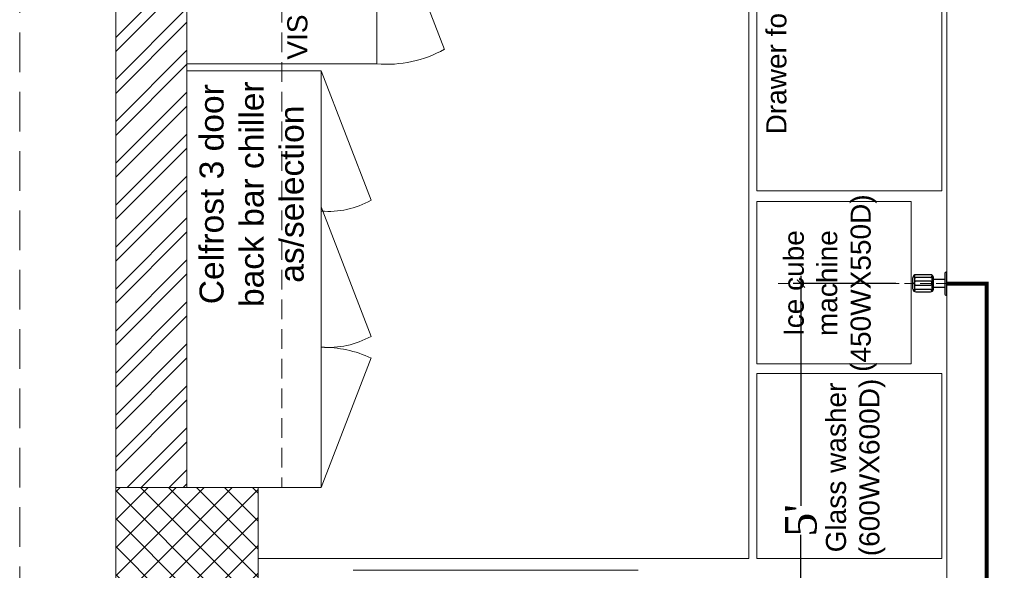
# Model space of a CAD drawing. Header units: inches. Extents: x 105152 to 158499, y 12149 to 30915.
# Tile 105 of 256: x 124801 to 124925, y 20971 to 21040. Entities that reach past the tile are written whole.
import ezdxf

# ---------------------------------------------------------------- set-up
doc = ezdxf.new("R2010")
doc.units = ezdxf.units.IN
doc.header["$MEASUREMENT"] = 0
doc.header["$PDMODE"] = 34
doc.linetypes.add('DASHED2', pattern=[0.375, 0.25, -0.125])
doc.linetypes.add('HIDDEN', pattern=[0.375, 0.25, -0.125])
for name, color, linetype, lineweight in [('AR - PLAN', 251, 'Continuous', 5), ('CENTER', 46, 'DASHED2', 9), ('PD_BRICK WALL_115', 134, 'Continuous', 30), ('PD_COLUMN', 2, 'Continuous', 60), ('PD_ELEVATION_03', 80, 'Continuous', 25), ('PD_FURNITURE_LOOSE', 20, 'Continuous', 18), ('PD_HATCH', 45, 'Continuous', 9), ('PL. FICTURE', 4, 'Continuous', 25), ('RO WATER ', 15, 'Continuous', 15), ('WATER SUPPLY ', 7, 'Continuous', 9)]:
    doc.layers.add(name, color=color, linetype=linetype, lineweight=lineweight)
for name, color, linetype in [('PD_DIMENSION', 101, 'Continuous'), ('PDF_furniture', 7, 'Continuous'), ('PDF_text', 7, 'Continuous'), ('PP--DIM', 7, 'Continuous')]:
    doc.layers.add(name, color=color, linetype=linetype)
doc.styles.add('PDF Swiss721BT-RomanCondensed', font='arial.ttf')
doc.styles.get("Standard").update_dxf_attribs({"font": 'arial.ttf', "height": 6})
doc.styles.add('TIMES NEW ROMAN', font='times.ttf')
doc.dimstyles.new('ISO-10', dxfattribs={"dimtxt": 6, "dimasz": 0.5, "dimexe": 1.25, "dimexo": 0.625, "dimtad": 1, "dimtoh": 1, "dimdec": 1, "dimlunit": 4, "dimtxsty": 'Standard', "dimblk": 'ARCHTICK', "dimcen": 2.5, "dimclrt": 3, "dimadec": 0, "dimazin": 0, "dimtfac": 1, "dimtdec": 1, "dimtmove": 1, "dimatfit": 3, "dimfxl": 1, "dimarcsym": 0})
doc.dimstyles.new('PP-DIM', dxfattribs={"dimtxt": 4, "dimasz": 1, "dimexe": 1, "dimexo": 1, "dimgap": 0.09, "dimtad": 0, "dimdec": 0, "dimzin": 0, "dimdsep": 46, "dimlunit": 4, "dimtxsty": 'TIMES NEW ROMAN', "dimblk": 'ARCHTICK', "dimcen": 0.09, "dimdle": 1, "dimclrd": 256, "dimclre": 256, "dimclrt": 256, "dimadec": 0, "dimazin": 0, "dimtfac": 1, "dimtdec": 4, "dimtofl": 0, "dimtmove": 1, "dimatfit": 3, "dimfxl": 1, "dimtolj": 1, "dimtzin": 0, "dimlwd": -1, "dimlwe": -1, "dimarcsym": 0})

# ---------------------------------------------------------------- blocks, each defined once
blk = doc.blocks.new('_ArchTick')
at = {"color": 0, "linetype": 'ByBlock', "const_width": 0.15}
blk.add_lwpolyline([(-0.5, -0.5), (0.5, 0.5)], dxfattribs=at)
blk = doc.blocks.new('*D642')
at = {"layer": 'Defpoints', "color": 0}
for p in [(-1107, -9), (-1128.13, -939), (-1107, -939)]:
    blk.add_point(p, dxfattribs=at)
at = {"layer": 'PD_DIMENSION', "color": 0, "linetype": 'HIDDEN', "lineweight": -2, "ltscale": 20}
for p, q in [((-1107.62, -9), (-1129.38, -9)), ((-1128.13, -9), (-1128.13, -939)), ((-1107.62, -939), (-1129.38, -939))]:
    blk.add_line(p, q, dxfattribs=at)
at = {"layer": 'PD_DIMENSION', "color": 0, "lineweight": -2, "xscale": 0.5, "yscale": 0.5, "zscale": 0.5}
for p, rotation in [((-1128.13, -9), 90), ((-1128.13, -939), 270)]:
    blk.add_blockref('_ArchTick', p, dxfattribs=dict(at, rotation=rotation))
at = {"layer": 'PD_DIMENSION', "color": 3, "lineweight": 5, "insert": (-1131.82, -474), "char_height": 6, "attachment_point": 5, "rotation": 90}
blk.add_mtext('77\'-6"', dxfattribs=at)
blk = doc.blocks.new('A$C449A6072')
at = {"color": 251, "lineweight": 5}
blk.add_lwpolyline([(68.53, -15), (92.53, -15), (92.53, 9), (68.53, 9)], close=True, dxfattribs=at)
at = {"layer": 'PDF_furniture', "color": 251, "lineweight": 5}
blk.add_line((4.52, -12), (4.52, -48), dxfattribs=at)
for points in [[(67.65, 9), (15, 9), (15, -7.96), (67.65, -7.96)], [(6, -86.4), (29.4, -86.4), (29.4, -63), (6, -63)], [(30.62, -82.5), (51.12, -82.5), (51.12, -63), (30.62, -63)], [(52.5, -63), (100.3, -63), (100.3, -86.4), (52.5, -86.4)]]:
    blk.add_lwpolyline(points, close=True, dxfattribs=at)
for points in [[(15, -7.96), (31.36, -14.27)], [(50.45, -7.96), (34.09, -14.27)], [(67.65, -7.96), (51.29, -14.27)], [(92.53, -15), (70.37, -23.53)]]:
    blk.add_lwpolyline(points, dxfattribs=at)
for centre, radius, start, end in [((17.77, -8.03), 14.95, 335.3347, 0.2423), ((43.91, -8.84), 11.22, 175.5156, 208.9074), ((61.11, -8.84), 11.22, 175.5156, 208.9074), ((83.68, -16.19), 15.2, 175.5156, 208.9074)]:
    blk.add_arc(centre, radius, start, end, dxfattribs=at)
at = {"layer": 'PDF_text', "color": 251, "attachment_point": 4, "style": 'PDF Swiss721BT-RomanCondensed'}
for s, insert, char_height, width in [('\\pxqc;Celfrost 3 door back bar chiller \\Pas/selection', (34.23, 0.81), 3.0356, 35.6591), ('\\pxqc;VISI COOLER', (69.29, -4.97), 2.535, 22.1904), ('Drawer for Glasses', (59.62, -65.49), 2.535, 34.6491), ('\\pxqc;Ice cube machine\\P(450WX550D)', (29.86, -72.28), 2.535, 21.922), ('\\pxqc;Glass washer\\P(600WX600D) ', (-0.38, -75.5), 2.535, 35.8029)]:
    blk.add_mtext(s, dxfattribs=dict(at, insert=insert, char_height=char_height, width=width))
blk = doc.blocks.new('*D822')
at = {"layer": 'Defpoints', "color": 0}
for p in [(-300.76, -269.92), (-287.79, -269.92), (-287.79, -329.78)]:
    blk.add_point(p, dxfattribs=at)
at = {"layer": 'PP--DIM'}
for p, q in [((-288.79, -269.92), (-301.76, -269.92)), ((-300.76, -268.92), (-300.76, -298.02)), ((-300.76, -330.78), (-300.76, -301.68)), ((-288.79, -329.78), (-301.76, -329.78))]:
    blk.add_line(p, q, dxfattribs=at)
for p, rotation in [((-300.76, -269.92), 89.99999999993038), ((-300.76, -329.78), 269.9999999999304)]:
    blk.add_blockref('_ArchTick', p, dxfattribs=dict(at, rotation=rotation))
at = {"layer": 'PP--DIM', "insert": (-300.76, -299.85), "char_height": 4, "attachment_point": 5, "rotation": 90, "style": 'TIMES NEW ROMAN'}
blk.add_mtext("\\A1;5'", dxfattribs=at)
blk = doc.blocks.new('AQUAGUARD-PP')
at = {"layer": 'CENTER', "ltscale": 5}
blk.add_line((0, 0), (19.94, 0), dxfattribs=at)
at = {"layer": 'PL. FICTURE', "color": 205, "ltscale": 12}
for p, q in [((0, 1.37), (0, -1.37)), ((0, 1.37), (0.06, 1.37)), ((0.23, -1.2), (0.23, 1.2)), ((0.23, 0.47), (1.57, 0.47)), ((1.57, 0.64), (1.57, -0.71)), ((1.74, 0.93), (1.74, -1)), ((1.76, 0.06), (1.91, 0.22)), ((1.76, 0.06), (1.76, -0.16)), ((3.65, 0.97), (1.91, 0.97)), ((1.91, 0.71), (3.65, 0.71)), ((1.91, 0.22), (3.65, 0.22)), ((3.65, 0.22), (3.8, 0.06)), ((3.8, 0.06), (3.8, -0.16)), ((3.82, -1), (3.82, 0.93)), ((3.99, 0.64), (3.99, -0.71)), ((0.23, -0.47), (1.57, -0.47)), ((1.76, -0.16), (1.91, -0.31)), ((3.65, -0.31), (1.91, -0.31)), ((1.91, -0.71), (3.65, -0.71)), ((1.91, -1.05), (3.65, -1.05)), ((3.8, -0.16), (3.65, -0.31)), ((0, -1.37), (0.06, -1.37))]:
    blk.add_line(p, q, dxfattribs=at)
for centre, radius, start, end in [((0.06, 1.2), 0.168, 359.9952, 89.9952), ((1.91, 0.64), 0.336, 89.9952, 179.9956), ((1.91, 0.88), 0.168, 179.9952, 269.9952), ((3.65, 0.64), 0.336, 359.9952, 89.9952), ((3.65, 0.88), 0.168, 270.0048, 0.0048), ((1.91, -0.71), 0.336, 179.9956, 269.9952), ((1.91, -0.88), 0.168, 90.0048, 180.0048), ((3.65, -0.71), 0.336, 269.9952, 359.9952), ((3.65, -0.88), 0.168, 359.9952, 89.9952), ((0.06, -1.2), 0.168, 269.9952, 359.9952)]:
    blk.add_arc(centre, radius, start, end, dxfattribs=at)
blk = doc.blocks.new('FIRST FLOOR PLAN 0')
at = {"layer": 'PD_HATCH', "lineweight": 5}
h = blk.add_hatch(dxfattribs=at)
h.set_pattern_fill('ANSI32', color=251, scale=10)
h.set_pattern_definition([(45, (-1110.15, -834.2493), (-2.65165, 2.65165), []), (45, (-1108.3824, -834.2493), (-2.65165, 2.65165), [])])
h.paths.add_polyline_path([(-1107, -791.5), (-1116, -791.5), (-1116, -873), (-1107, -873)])
h.paths.add_polyline_path([(-745.5, -939), (-915, -939), (-915, -948), (-745.5, -948)])
h.paths.add_polyline_path([(-561, -939), (-730.5, -939), (-730.5, -948), (-561, -948)])
h.paths.add_polyline_path([(-1107, -75), (-1116, -75), (-1116, -156.5), (-1107, -156.5)])
h.paths.add_polyline_path([(-1107, -171.5), (-1116, -171.5), (-1116, -311.5), (-1107, -311.5)])
h.paths.add_polyline_path([(-1107, -326.5), (-1116, -326.5), (-1116, -466.5), (-1107, -466.5)])
h.paths.add_polyline_path([(-1107, -481.5), (-1116, -481.5), (-1116, -621.5), (-1107, -621.5)])
h.paths.add_polyline_path([(-1107, -636.5), (-1116, -636.5), (-1116, -776.5), (-1107, -776.5)])
h.paths.add_polyline_path([(-15, 0), (-181.5, 0), (-181.5, -9), (-15, -9)])
h.paths.add_polyline_path([(-196.5, 0), (-361.5, 0), (-361.5, -9), (-196.5, -9)])
h.paths.add_polyline_path([(-376.5, 0), (-546, 0), (-546, -9), (-376.5, -9)])
h.paths.add_polyline_path([(-561, 0), (-730.5, 0), (-730.5, -9), (-561, -9)])
h.paths.add_polyline_path([(-930, 0), (-1041, 0), (-1041, -9), (-930, -9)])
h.paths.add_polyline_path([(-1056, 0), (-1116, 0), (-1116, -60), (-1107, -60), (-1107, -9), (-1056, -9)])
h.paths.add_polyline_path([(-1107, -888), (-1116, -888), (-1116, -948), (-1056, -948), (-1056, -939), (-1107, -939)])
h.paths.add_polyline_path([(-930, -939), (-1041, -939), (-1041, -948), (-930, -948)])
h.paths.add_polyline_path([(-521.25, -939), (-546, -939), (-546, -948), (-521.25, -948)])
h.paths.add_polyline_path([(-376.5, -939), (-401.25, -939), (-401.25, -948), (-376.5, -948)])
h.paths.add_polyline_path([(-339, -939), (-361.5, -939), (-361.5, -948), (-339, -948)])
h.paths.add_polyline_path([(-196.5, -939), (-219, -939), (-219, -948), (-196.5, -948)])
h.paths.add_polyline_path([(-159, -939), (-181.5, -939), (-181.5, -948), (-159, -948)])
h.paths.add_polyline_path([(-15, -939), (-39, -939), (-39, -948), (-15, -948)])
h.paths.add_polyline_path([(0, -930), (-9, -930)])
h.paths.add_polyline_path([(0, -791.5), (-9, -791.5), (-9, -930), (0, -930)])
h.paths.add_polyline_path([(0, -636.5), (-9, -636.5), (-9, -776.5), (0, -776.5)])
h.paths.add_polyline_path([(0, -326.5), (-9, -326.5), (-9, -621.5), (0, -621.5)])
h.paths.add_polyline_path([(0, -18), (-9, -18), (-9, -156.5), (0, -156.5)])
h.paths.add_polyline_path([(-18, -159.5), (-123, -159.5), (-123, -168.5), (-18, -168.5)])
h.paths.add_polyline_path([(-123, -171.5), (-132, -171.5), (-132, -249.5), (-123, -249.5)])
h.paths.add_polyline_path([(-132, -159.5), (-204, -159.5), (-204, -168.5), (-132, -168.5)])
h.paths.add_polyline_path([(-204, -171.5), (-213, -171.5), (-213, -249.5), (-204, -249.5)])
h.paths.add_polyline_path([(-213, -159.5), (-294, -159.5), (-294, -261.5), (-267, -261.5), (-267, -252.5), (-285, -252.5), (-285, -168.5), (-213, -168.5)])
h.paths.add_polyline_path([(-213, -252.5), (-231, -252.5), (-231, -261.5), (-213, -261.5)], flags=17)
h.paths.add_polyline_path([(-186, -252.5), (-204, -252.5), (-204, -261.5), (-186, -261.5)])
h.paths.add_polyline_path([(-132, -252.5), (-150, -252.5), (-150, -261.5), (-132, -261.5)])
h.paths.add_polyline_path([(-123, -261.5), (-132, -261.5), (-132, -324.5), (-123, -324.5)])
h.paths.add_polyline_path([(0, -310.5), (-9, -310.5), (-9, -311.5), (0, -311.5)])
h.paths.add_polyline_path([(0, -171.5), (-9, -171.5), (-9, -190.5), (0, -190.5)])
h.paths.add_polyline_path([(-878.25, -9), (-878.25, 0), (-915, 0), (-915, -9)])
h.paths.add_polyline_path([(-782.25, 0), (-782.25, -9), (-745.5, -9), (-745.5, 0)])
h = blk.add_hatch(dxfattribs=at)
h.set_pattern_fill('ANSI37', color=251, scale=20)
h.set_pattern_definition([(45, (144327.2833, 25769.4912), (-1.767766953, 1.767766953), []), (135, (144327.2833, 25769.4912), (-1.767766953, -1.767766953), [])])
h.paths.add_polyline_path([(-1116, -621.5), (-1116, -636.5), (-1098, -636.5), (-1098, -621.5)])
at = {"layer": 'PD_BRICK WALL_115', "color": 251, "lineweight": 5}
for p, q in [((-1116, -481.5), (-1116, -621.5)), ((-1107, -481.5), (-1107, -621.5))]:
    blk.add_line(p, q, dxfattribs=at)
at = {"layer": 'PD_COLUMN', "color": 251, "lineweight": 5}
blk.add_lwpolyline([(-1116, -621.5), (-1116, -636.5), (-1098, -636.5), (-1098, -621.5)], close=True, dxfattribs=at)
at = {"layer": 'PD_ELEVATION_03', "color": 251, "lineweight": 5}
blk.add_line((-1011, -655.5), (-1011, -446), dxfattribs=at)
at = {"layer": 'PD_FURNITURE_LOOSE', "color": 251, "lineweight": 5, "ltscale": 10}
for p, q in [((-1036, -630.5), (-1036, -471)), ((-1098, -630.5), (-1036, -630.5))]:
    blk.add_line(p, q, dxfattribs=at)
at = {"layer": 'PD_FURNITURE_LOOSE', "color": 251, "linetype": 'HIDDEN', "lineweight": 5, "ltscale": 10}
for p in [(-1095, -481.5), (-1098, -621.5)]:
    blk.add_line(p, (-1095, -621.5), dxfattribs=at)
at = {"color": 251, "rotation": 90}
blk.add_blockref('A$C449A6072', (-1098, -636.5), dxfattribs=at)
at = {"layer": 'PD_DIMENSION', "color": 251, "lineweight": 5, "ltscale": 20}
dim = blk.add_linear_dim(base=(-1128.13, -939), p1=(-1107, -9), p2=(-1107, -939), angle=90, dimstyle='ISO-10', override={"dimfxl": 25.4, "dimfxlon": 1, "dimarcsym": 1}, dxfattribs=at)
dim.commit()
dim.dimension.update_dxf_attribs({"geometry": '*D642', "text_midpoint": (-1131.82, -474)})
blk = doc.blocks.new('WATER SUPPLY')
at = {"layer": 'RO WATER ', "lineweight": 53, "const_width": 0.5}
blk.add_lwpolyline([(-282.33, -269.92), (-277.28, -269.92), (-277.28, -334.76), (-329.22, -334.76)], dxfattribs=at)
at = {"layer": 'PL. FICTURE', "xscale": 1.068719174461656, "yscale": 1.068719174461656, "zscale": 1.068719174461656, "rotation": 180}
blk.add_blockref('AQUAGUARD-PP', (-282.34, -269.92), dxfattribs=at)
at = {"layer": 'PP--DIM'}
dim = blk.add_aligned_dim(p1=(-287.79, -329.78), p2=(-287.79, -269.92), distance=12.97, dimstyle='PP-DIM', dxfattribs=at)
dim.commit()
dim.dimension.update_dxf_attribs({"geometry": '*D822', "text_midpoint": (-300.76, -299.85)})

msp = doc.modelspace()

# ---------------------------------------------------------------- block references
at = {"layer": 'AR - PLAN', "color": 251}
msp.add_blockref('FIRST FLOOR PLAN 0', (125928.82, 21602.6), dxfattribs=at)

# ---------------------------------------------------------------- next in the draw order: block references
at = {"layer": 'WATER SUPPLY '}
msp.add_blockref('WATER SUPPLY', (125200.16, 21276.78), dxfattribs=at)

doc.saveas('drawing.dxf')
